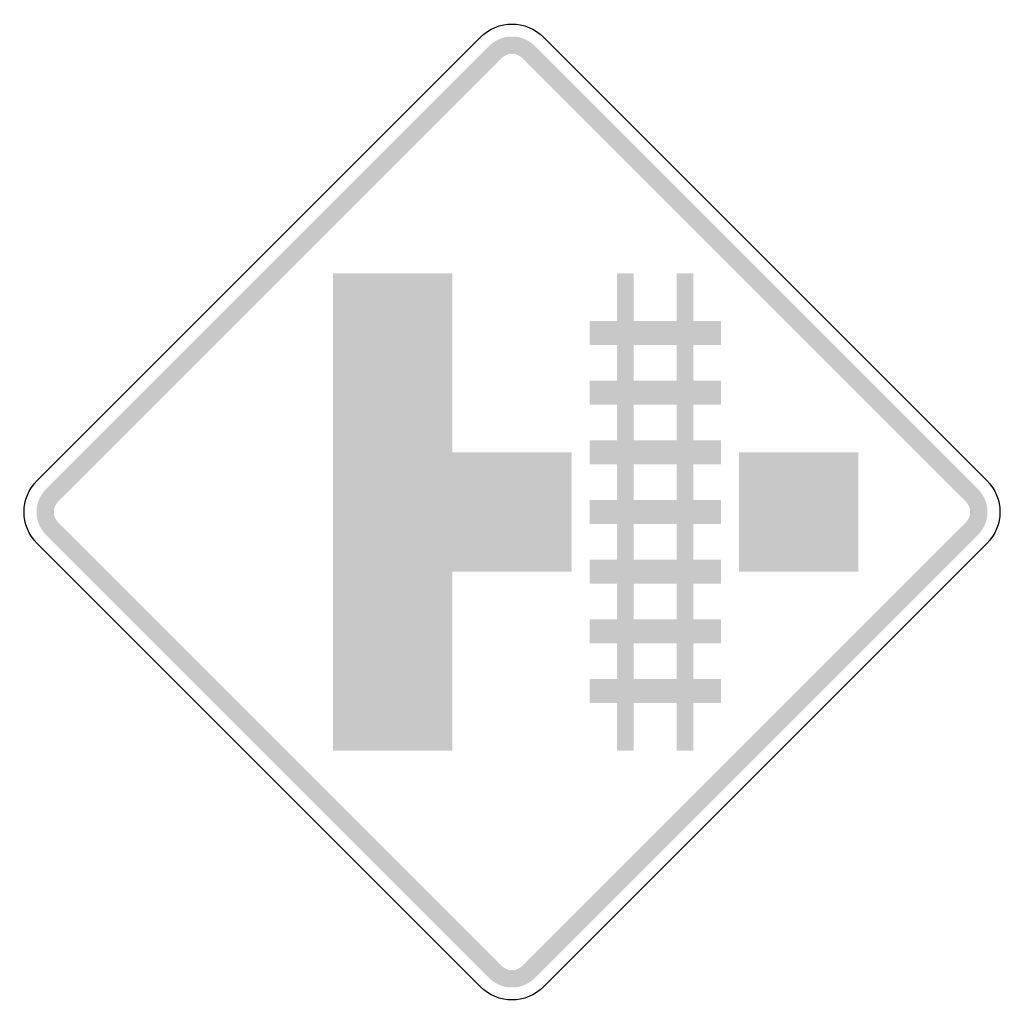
# Model space of a CAD drawing. Header units: inches. Extents: x -0.5 to 0.5, y -0.5 to 0.5.
import ezdxf

# ---------------------------------------------------------------- set-up
doc = ezdxf.new("R2010")
doc.units = ezdxf.units.IN
doc.header["$MEASUREMENT"] = 0

msp = doc.modelspace()

# ---------------------------------------------------------------- hatches: boundary and pattern name
for points in [[(0.0232, 0.4733), (0.0208, 0.4755), (0.0182, 0.4774), (0.0155, 0.4791), (0.0126, 0.4804), (0.0095, 0.4815), (0.0064, 0.4823), (0.0032, 0.4828), (0, 0.4829), (-0.0032, 0.4828), (-0.0064, 0.4823), (-0.0095, 0.4815), (-0.0126, 0.4804), (-0.0155, 0.4791), (-0.0182, 0.4774), (-0.0208, 0.4755), (-0.0232, 0.4733), (-0.0107, 0.4608), (-0.0096, 0.4618), (-0.0084, 0.4627), (-0.0071, 0.4635), (-0.0058, 0.4641), (-0.0044, 0.4646), (-0.003, 0.465), (-0.0015, 0.4652), (0, 0.4653), (0.0015, 0.4652), (0.003, 0.465), (0.0044, 0.4646), (0.0058, 0.4641), (0.0071, 0.4635), (0.0084, 0.4627), (0.0096, 0.4618), (0.0107, 0.4608), (0.0232, 0.4733)], [(-0.4608, 0.0107), (-0.0107, 0.4608), (-0.0232, 0.4733), (-0.4733, 0.0232), (-0.4608, 0.0107)], [(0.0107, 0.4608), (0.4608, 0.0107), (0.4733, 0.0232), (0.0232, 0.4733), (0.0107, 0.4608)], [(-0.1819, 0.2425), (-0.1819, -0.2425), (-0.0606, -0.2425), (-0.0606, 0.2425), (-0.1819, 0.2425)], [(0.1067, 0.2425), (0.1067, -0.2425), (0.1237, -0.2425), (0.1237, 0.2425), (0.1067, 0.2425)], [(0.1673, 0.2425), (0.1673, -0.2425), (0.1843, -0.2425), (0.1843, 0.2425), (0.1673, 0.2425)], [(0.2122, 0.194), (0.0788, 0.194), (0.0788, 0.1697), (0.2122, 0.1697), (0.2122, 0.194)], [(0.2122, 0.1334), (0.0788, 0.1334), (0.0788, 0.1091), (0.2122, 0.1091), (0.2122, 0.1334)], [(0.2122, 0.0727), (0.0788, 0.0727), (0.0788, 0.0485), (0.2122, 0.0485), (0.2122, 0.0727)], [(-0.1212, -0.0606), (0.0606, -0.0606), (0.0606, 0.0606), (-0.1212, 0.0606), (-0.1212, -0.0606)], [(0.2304, -0.0606), (0.3516, -0.0606), (0.3516, 0.0606), (0.2304, 0.0606), (0.2304, -0.0606)], [(-0.4733, 0.0232), (-0.4755, 0.0208), (-0.4774, 0.0182), (-0.4791, 0.0155), (-0.4804, 0.0126), (-0.4815, 0.0095), (-0.4823, 0.0064), (-0.4828, 0.0032), (-0.4829, 0), (-0.4828, -0.0032), (-0.4823, -0.0064), (-0.4815, -0.0095), (-0.4804, -0.0126), (-0.4791, -0.0155), (-0.4774, -0.0182), (-0.4755, -0.0208), (-0.4733, -0.0232), (-0.4608, -0.0107), (-0.4618, -0.0096), (-0.4627, -0.0084), (-0.4635, -0.0071), (-0.4641, -0.0058), (-0.4646, -0.0044), (-0.465, -0.003), (-0.4652, -0.0015), (-0.4653, 0), (-0.4652, 0.0015), (-0.465, 0.003), (-0.4646, 0.0044), (-0.4641, 0.0058), (-0.4635, 0.0071), (-0.4627, 0.0084), (-0.4618, 0.0096), (-0.4608, 0.0107), (-0.4733, 0.0232)], [(0.4733, -0.0232), (0.4755, -0.0208), (0.4774, -0.0182), (0.4791, -0.0155), (0.4804, -0.0126), (0.4815, -0.0095), (0.4823, -0.0064), (0.4828, -0.0032), (0.4829, 0), (0.4828, 0.0032), (0.4823, 0.0064), (0.4815, 0.0095), (0.4804, 0.0126), (0.4791, 0.0155), (0.4774, 0.0182), (0.4755, 0.0208), (0.4733, 0.0232), (0.4608, 0.0107), (0.4618, 0.0096), (0.4627, 0.0084), (0.4635, 0.0071), (0.4641, 0.0058), (0.4646, 0.0044), (0.465, 0.003), (0.4652, 0.0015), (0.4653, 0), (0.4652, -0.0015), (0.465, -0.003), (0.4646, -0.0044), (0.4641, -0.0058), (0.4635, -0.0071), (0.4627, -0.0084), (0.4618, -0.0096), (0.4608, -0.0107), (0.4733, -0.0232)], [(0.2122, 0.0121), (0.0788, 0.0121), (0.0788, -0.0121), (0.2122, -0.0121), (0.2122, 0.0121)], [(-0.0107, -0.4608), (-0.4608, -0.0107), (-0.4733, -0.0232), (-0.0232, -0.4733), (-0.0107, -0.4608)], [(0.4608, -0.0107), (0.0107, -0.4608), (0.0232, -0.4733), (0.4733, -0.0232), (0.4608, -0.0107)], [(0.2122, -0.0485), (0.0788, -0.0485), (0.0788, -0.0727), (0.2122, -0.0727), (0.2122, -0.0485)], [(0.2122, -0.1091), (0.0788, -0.1091), (0.0788, -0.1334), (0.2122, -0.1334), (0.2122, -0.1091)], [(0.2122, -0.1697), (0.0788, -0.1697), (0.0788, -0.194), (0.2122, -0.194), (0.2122, -0.1697)], [(-0.0232, -0.4733), (-0.0208, -0.4755), (-0.0182, -0.4774), (-0.0155, -0.4791), (-0.0126, -0.4804), (-0.0095, -0.4815), (-0.0064, -0.4823), (-0.0032, -0.4828), (0, -0.4829), (0.0032, -0.4828), (0.0064, -0.4823), (0.0095, -0.4815), (0.0126, -0.4804), (0.0155, -0.4791), (0.0182, -0.4774), (0.0208, -0.4755), (0.0232, -0.4733), (0.0107, -0.4608), (0.0096, -0.4618), (0.0084, -0.4627), (0.0071, -0.4635), (0.0058, -0.4641), (0.0044, -0.4646), (0.003, -0.465), (0.0015, -0.4652), (0, -0.4653), (-0.0015, -0.4652), (-0.003, -0.465), (-0.0044, -0.4646), (-0.0058, -0.4641), (-0.0071, -0.4635), (-0.0084, -0.4627), (-0.0096, -0.4618), (-0.0107, -0.4608), (-0.0232, -0.4733)]]:
    msp.add_hatch(color=7).paths.add_polyline_path(points)

# ---------------------------------------------------------------- linework, layer by layer
at = {"color": 7}
for points in [[(-0.4822, 0.0321), (-0.0321, 0.4822)], [(0.0321, 0.4822), (0.4822, 0.0321)], [(-0.0321, -0.4822), (-0.4822, -0.0321)], [(0.4822, -0.0321), (0.0321, -0.4822)]]:
    msp.add_lwpolyline(points, dxfattribs=at)
for points in [[(-0.0321, 0.4822), (-0.0144, 0.5), (0.0144, 0.5), (0.0321, 0.4822)], [(-0.4822, -0.0321), (-0.5, -0.0144), (-0.5, 0.0144), (-0.4822, 0.0321)], [(0.4822, 0.0321), (0.5, 0.0144), (0.5, -0.0144), (0.4822, -0.0321)], [(0.0321, -0.4822), (0.0144, -0.5), (-0.0144, -0.5), (-0.0321, -0.4822)]]:
    msp.add_open_spline(points, degree=3, dxfattribs=at)

doc.saveas('drawing.dxf')
